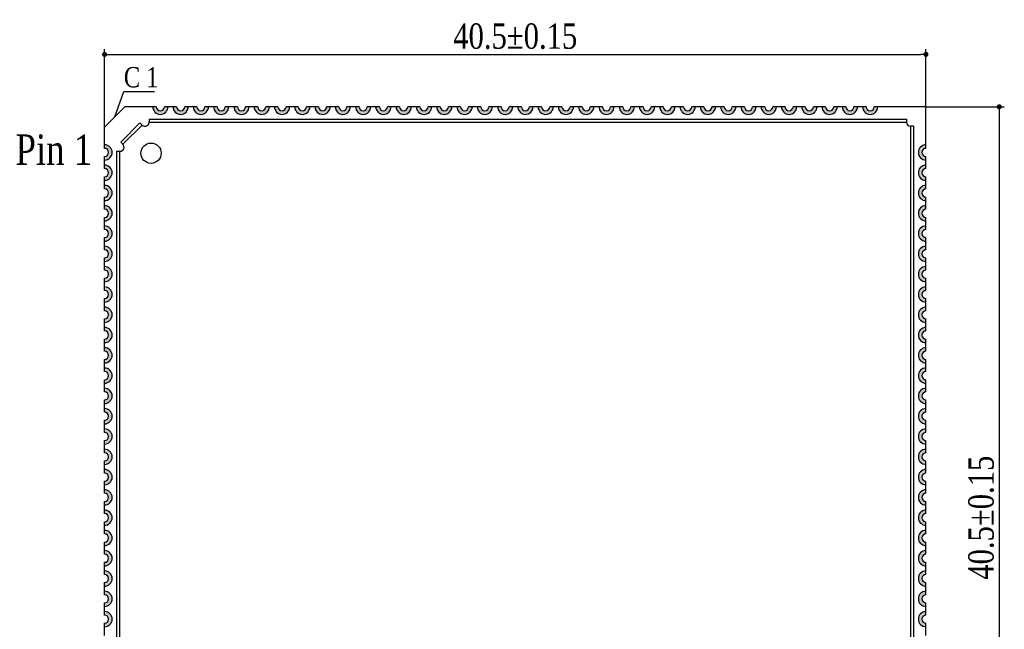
# Model space of a CAD drawing. Header units: millimetres. Extents: x 15669 to 15816, y 1895 to 1974.
# Tile 2 of 9: x 15669 to 15717, y 1937 to 1967. Entities that reach past the tile are written whole.
import ezdxf

# ---------------------------------------------------------------- set-up
doc = ezdxf.new("R2010")
doc.units = ezdxf.units.MM
doc.header["$LTSCALE"] = 30.734
doc.header["$PDMODE"] = 3
doc.header["$PDSIZE"] = 8
doc.layers.get('0').update_dxf_attribs({"linetype": 'CONTINUOUS'})
doc.layers.get('Defpoints').update_dxf_attribs({"linetype": 'CONTINUOUS'})
for name, color, linetype in [('01 实线', 7, 'CONTINUOUS'), ('02___PRT_ALL_AXES', 7, 'CONTINUOUS'), ('03 标注', 3, 'CONTINUOUS')]:
    doc.layers.add(name, color=color, linetype=linetype)
doc.styles.add('ST1', font='times.ttf', dxfattribs={"width": 0.8})
doc.dimstyles.new('ST-1', dxfattribs={"dimscale": 0.5, "dimtxt": 2.5, "dimasz": 0.5, "dimexe": 0.5, "dimexo": 0, "dimgap": 0.5, "dimtad": 1, "dimdec": 4, "dimzin": 9, "dimdsep": 46, "dimtxsty": 'ST1', "dimblk": 'DOT', "dimcen": 0.1, "dimclrd": 256, "dimclre": 256, "dimclrt": 256, "dimadec": 0, "dimazin": 0, "dimtp": 0.1, "dimtm": 0.1, "dimtfac": 1, "dimtdec": 4, "dimtmove": 1, "dimatfit": 3, "dimfxl": 0, "dimtolj": 1, "dimlwd": -1, "dimlwe": -1, "dimarcsym": 0})
doc.dimstyles.new('ST-2_H2.5', dxfattribs={"dimscale": 0.3, "dimtxt": 2.5, "dimasz": 0.5, "dimexe": 0.5, "dimexo": 0, "dimgap": 0.8, "dimtad": 1, "dimdec": 3, "dimzin": 9, "dimdsep": 46, "dimtxsty": 'ST1', "dimblk": 'DOT', "dimcen": 0.1, "dimclrd": 256, "dimclre": 256, "dimclrt": 256, "dimadec": 0, "dimazin": 0, "dimtp": 0.1, "dimtm": 0.1, "dimtfac": 1, "dimtdec": 3, "dimtmove": 0, "dimatfit": 3, "dimfxl": 0, "dimtolj": 1, "dimlwd": -1, "dimlwe": -1, "dimarcsym": 0})

# ---------------------------------------------------------------- blocks, each defined once
blk = doc.blocks.new('_Dot')
at = {"color": 0, "linetype": 'ByBlock', "lineweight": -2}
blk.add_line((-0.5, 0), (-1, 0), dxfattribs=at)
at = {"color": 0, "linetype": 'ByBlock', "const_width": 0.5}
blk.add_lwpolyline([(-0.25, 0, 1), (0.25, 0, 1)], format="xyb", close=True, dxfattribs=at)
blk = doc.blocks.new('*D91')
at = {"layer": '01 实线', "ltscale": 0.05, "transparency": 16777216}
for p, q in [((15672.917, 1962.129), (15672.917, 1965.96)), ((15713.417, 1963.129), (15713.417, 1965.96)), ((15673.167, 1965.71), (15713.167, 1965.71))]:
    blk.add_line(p, q, dxfattribs=at)
at = {"layer": 'Defpoints', "color": 0, "ltscale": 0.05, "transparency": 16777216}
for p in [(15713.417, 1965.71), (15713.417, 1963.129), (15672.917, 1962.129)]:
    blk.add_point(p, dxfattribs=at)
at = {"layer": '01 实线', "ltscale": 0.05, "transparency": 16777216, "xscale": 0.25, "yscale": 0.25, "zscale": 0.25, "rotation": 180}
blk.add_blockref('_Dot', (15672.917, 1965.71), dxfattribs=at)
at = {"layer": '01 实线', "ltscale": 0.05, "transparency": 16777216, "xscale": 0.25, "yscale": 0.25, "zscale": 0.25}
blk.add_blockref('_Dot', (15713.417, 1965.71), dxfattribs=at)
at = {"layer": '01 实线', "ltscale": 0.05, "transparency": 16777216, "insert": (15693.167, 1966.598), "char_height": 1.25, "attachment_point": 5, "style": 'ST1'}
blk.add_mtext('\\A1;40.5±0.15', dxfattribs=at)
blk = doc.blocks.new('*D92')
at = {"layer": '01 实线', "ltscale": 0.05, "transparency": 16777216}
for p, q in [((15713.417, 1963.129), (15717.28, 1963.129)), ((15717.03, 1962.879), (15717.03, 1922.879)), ((15713.417, 1922.629), (15717.28, 1922.629))]:
    blk.add_line(p, q, dxfattribs=at)
at = {"layer": 'Defpoints', "color": 0, "ltscale": 0.05, "transparency": 16777216}
for p in [(15713.417, 1963.129), (15713.417, 1922.629), (15717.03, 1922.629)]:
    blk.add_point(p, dxfattribs=at)
at = {"layer": '01 实线', "ltscale": 0.05, "transparency": 16777216, "xscale": 0.25, "yscale": 0.25, "zscale": 0.25}
for p, rotation in [((15717.03, 1963.129), 90), ((15717.03, 1922.629), 270)]:
    blk.add_blockref('_Dot', p, dxfattribs=dict(at, rotation=rotation))
at = {"layer": '01 实线', "ltscale": 0.05, "transparency": 16777216, "insert": (15716.143, 1942.879), "char_height": 1.25, "attachment_point": 5, "rotation": 90, "style": 'ST1'}
blk.add_mtext('\\A1;40.5±0.15', dxfattribs=at)

msp = doc.modelspace()

# ---------------------------------------------------------------- hatches: boundary and pattern name
at = {"layer": '03 标注', "ltscale": 0.05}
h = msp.add_hatch(color=0, dxfattribs=at)
h.dxf.hatch_style = 1
h.paths.add_polyline_path([(15676.04211, 1963.12916), (15675.86711, 1963.12916, -1), (15675.46711, 1963.12916), (15675.29211, 1963.12916, 1)])
h = msp.add_hatch(color=0, dxfattribs=at)
h.dxf.hatch_style = 1
h.paths.add_polyline_path([(15677.04211, 1963.12916), (15676.86711, 1963.12916, -1), (15676.46711, 1963.12916), (15676.29211, 1963.12916, 1)])
h = msp.add_hatch(color=0, dxfattribs=at)
h.dxf.hatch_style = 1
h.paths.add_polyline_path([(15678.04211, 1963.12916), (15677.86711, 1963.12916, -1), (15677.46711, 1963.12916), (15677.29211, 1963.12916, 1)])
h = msp.add_hatch(color=0, dxfattribs=at)
h.dxf.hatch_style = 1
h.paths.add_polyline_path([(15679.04211, 1963.12916), (15678.86711, 1963.12916, -1), (15678.46711, 1963.12916), (15678.29211, 1963.12916, 1)])
h = msp.add_hatch(color=0, dxfattribs=at)
h.dxf.hatch_style = 1
h.paths.add_polyline_path([(15680.04211, 1963.12916), (15679.86711, 1963.12916, -1), (15679.46711, 1963.12916), (15679.29211, 1963.12916, 1)])
h = msp.add_hatch(color=0, dxfattribs=at)
h.dxf.hatch_style = 1
h.paths.add_polyline_path([(15681.04211, 1963.12916), (15680.86711, 1963.12916, -1), (15680.46711, 1963.12916), (15680.29211, 1963.12916, 1)])
h = msp.add_hatch(color=0, dxfattribs=at)
h.dxf.hatch_style = 1
h.paths.add_polyline_path([(15682.04211, 1963.12916), (15681.86711, 1963.12916, -1), (15681.46711, 1963.12916), (15681.29211, 1963.12916, 1)])
h = msp.add_hatch(color=0, dxfattribs=at)
h.dxf.hatch_style = 1
h.paths.add_polyline_path([(15683.04211, 1963.12916), (15682.86711, 1963.12916, -1), (15682.46711, 1963.12916), (15682.29211, 1963.12916, 1)])
h = msp.add_hatch(color=0, dxfattribs=at)
h.dxf.hatch_style = 1
h.paths.add_polyline_path([(15684.04211, 1963.12916), (15683.86711, 1963.12916, -1), (15683.46711, 1963.12916), (15683.29211, 1963.12916, 1)])
h = msp.add_hatch(color=0, dxfattribs=at)
h.dxf.hatch_style = 1
h.paths.add_polyline_path([(15685.04211, 1963.12916), (15684.86711, 1963.12916, -1), (15684.46711, 1963.12916), (15684.29211, 1963.12916, 1)])
h = msp.add_hatch(color=0, dxfattribs=at)
h.dxf.hatch_style = 1
h.paths.add_polyline_path([(15686.04211, 1963.12916), (15685.86711, 1963.12916, -1), (15685.46711, 1963.12916), (15685.29211, 1963.12916, 1)])
h = msp.add_hatch(color=0, dxfattribs=at)
h.dxf.hatch_style = 1
h.paths.add_polyline_path([(15687.04211, 1963.12916), (15686.86711, 1963.12916, -1), (15686.46711, 1963.12916), (15686.29211, 1963.12916, 1)])
h = msp.add_hatch(color=0, dxfattribs=at)
h.dxf.hatch_style = 1
h.paths.add_polyline_path([(15688.04211, 1963.12916), (15687.86711, 1963.12916, -1), (15687.46711, 1963.12916), (15687.29211, 1963.12916, 1)])
h = msp.add_hatch(color=0, dxfattribs=at)
h.dxf.hatch_style = 1
h.paths.add_polyline_path([(15689.04211, 1963.12916), (15688.86711, 1963.12916, -1), (15688.46711, 1963.12916), (15688.29211, 1963.12916, 1)])
h = msp.add_hatch(color=0, dxfattribs=at)
h.dxf.hatch_style = 1
h.paths.add_polyline_path([(15690.04211, 1963.12916), (15689.86711, 1963.12916, -1), (15689.46711, 1963.12916), (15689.29211, 1963.12916, 1)])
h = msp.add_hatch(color=0, dxfattribs=at)
h.dxf.hatch_style = 1
h.paths.add_polyline_path([(15691.04211, 1963.12916), (15690.86711, 1963.12916, -1), (15690.46711, 1963.12916), (15690.29211, 1963.12916, 1)])
h = msp.add_hatch(color=0, dxfattribs=at)
h.dxf.hatch_style = 1
h.paths.add_polyline_path([(15692.04211, 1963.12916), (15691.86711, 1963.12916, -1), (15691.46711, 1963.12916), (15691.29211, 1963.12916, 1)])
h = msp.add_hatch(color=0, dxfattribs=at)
h.dxf.hatch_style = 1
h.paths.add_polyline_path([(15693.04211, 1963.12916), (15692.86711, 1963.12916, -1), (15692.46711, 1963.12916), (15692.29211, 1963.12916, 1)])
h = msp.add_hatch(color=0, dxfattribs=at)
h.dxf.hatch_style = 1
h.paths.add_polyline_path([(15694.04211, 1963.12916), (15693.86711, 1963.12916, -1), (15693.46711, 1963.12916), (15693.29211, 1963.12916, 1)])
h = msp.add_hatch(color=0, dxfattribs=at)
h.dxf.hatch_style = 1
h.paths.add_polyline_path([(15695.04211, 1963.12916), (15694.86711, 1963.12916, -1), (15694.46711, 1963.12916), (15694.29211, 1963.12916, 1)])
h = msp.add_hatch(color=0, dxfattribs=at)
h.dxf.hatch_style = 1
h.paths.add_polyline_path([(15696.04211, 1963.12916), (15695.86711, 1963.12916, -1), (15695.46711, 1963.12916), (15695.29211, 1963.12916, 1)])
h = msp.add_hatch(color=0, dxfattribs=at)
h.dxf.hatch_style = 1
h.paths.add_polyline_path([(15697.04211, 1963.12916), (15696.86711, 1963.12916, -1), (15696.46711, 1963.12916), (15696.29211, 1963.12916, 1)])
h = msp.add_hatch(color=0, dxfattribs=at)
h.dxf.hatch_style = 1
h.paths.add_polyline_path([(15698.04211, 1963.12916), (15697.86711, 1963.12916, -1), (15697.46711, 1963.12916), (15697.29211, 1963.12916, 1)])
h = msp.add_hatch(color=0, dxfattribs=at)
h.dxf.hatch_style = 1
h.paths.add_polyline_path([(15699.04211, 1963.12916), (15698.86711, 1963.12916, -1), (15698.46711, 1963.12916), (15698.29211, 1963.12916, 1)])
h = msp.add_hatch(color=0, dxfattribs=at)
h.dxf.hatch_style = 1
h.paths.add_polyline_path([(15700.04211, 1963.12916), (15699.86711, 1963.12916, -1), (15699.46711, 1963.12916), (15699.29211, 1963.12916, 1)])
h = msp.add_hatch(color=0, dxfattribs=at)
h.dxf.hatch_style = 1
h.paths.add_polyline_path([(15701.04211, 1963.12916), (15700.86711, 1963.12916, -1), (15700.46711, 1963.12916), (15700.29211, 1963.12916, 1)])
h = msp.add_hatch(color=0, dxfattribs=at)
h.dxf.hatch_style = 1
h.paths.add_polyline_path([(15702.04211, 1963.12916), (15701.86711, 1963.12916, -1), (15701.46711, 1963.12916), (15701.29211, 1963.12916, 1)])
h = msp.add_hatch(color=0, dxfattribs=at)
h.dxf.hatch_style = 1
h.paths.add_polyline_path([(15703.04211, 1963.12916), (15702.86711, 1963.12916, -1), (15702.46711, 1963.12916), (15702.29211, 1963.12916, 1)])
h = msp.add_hatch(color=0, dxfattribs=at)
h.dxf.hatch_style = 1
h.paths.add_polyline_path([(15704.04211, 1963.12916), (15703.86711, 1963.12916, -1), (15703.46711, 1963.12916), (15703.29211, 1963.12916, 1)])
h = msp.add_hatch(color=0, dxfattribs=at)
h.dxf.hatch_style = 1
h.paths.add_polyline_path([(15705.04211, 1963.12916), (15704.86711, 1963.12916, -1), (15704.46711, 1963.12916), (15704.29211, 1963.12916, 1)])
h = msp.add_hatch(color=0, dxfattribs=at)
h.dxf.hatch_style = 1
h.paths.add_polyline_path([(15706.04211, 1963.12916), (15705.86711, 1963.12916, -1), (15705.46711, 1963.12916), (15705.29211, 1963.12916, 1)])
h = msp.add_hatch(color=0, dxfattribs=at)
h.dxf.hatch_style = 1
h.paths.add_polyline_path([(15707.04211, 1963.12916), (15706.86711, 1963.12916, -1), (15706.46711, 1963.12916), (15706.29211, 1963.12916, 1)])
h = msp.add_hatch(color=0, dxfattribs=at)
h.dxf.hatch_style = 1
h.paths.add_polyline_path([(15708.04211, 1963.12916), (15707.86711, 1963.12916, -1), (15707.46711, 1963.12916), (15707.29211, 1963.12916, 1)])
h = msp.add_hatch(color=0, dxfattribs=at)
h.dxf.hatch_style = 1
h.paths.add_polyline_path([(15709.04211, 1963.12916), (15708.86711, 1963.12916, -1), (15708.46711, 1963.12916), (15708.29211, 1963.12916, 1)])
h = msp.add_hatch(color=0, dxfattribs=at)
h.dxf.hatch_style = 1
h.paths.add_polyline_path([(15710.04211, 1963.12916), (15709.86711, 1963.12916, -1), (15709.46711, 1963.12916), (15709.29211, 1963.12916, 1)])
h = msp.add_hatch(color=0, dxfattribs=at)
h.dxf.hatch_style = 1
h.paths.add_polyline_path([(15711.04211, 1963.12916), (15710.86711, 1963.12916, -1), (15710.46711, 1963.12916), (15710.29211, 1963.12916, 1)])
h = msp.add_hatch(color=0, dxfattribs=at)
h.dxf.hatch_style = 1
h.paths.add_polyline_path([(15672.91711, 1961.25416), (15672.91711, 1961.07916, -1), (15672.91711, 1960.67916), (15672.91711, 1960.50416, 1)])
h = msp.add_hatch(color=0, dxfattribs=at)
h.dxf.hatch_style = 1
h.paths.add_polyline_path([(15713.41711, 1960.67916, -1), (15713.41711, 1961.07916), (15713.41711, 1961.25416, 1), (15713.41711, 1960.50416)])
h = msp.add_hatch(color=0, dxfattribs=at)
h.dxf.hatch_style = 1
h.paths.add_polyline_path([(15672.91711, 1960.25416), (15672.91711, 1960.07916, -1), (15672.91711, 1959.67916), (15672.91711, 1959.50416, 1)])
h = msp.add_hatch(color=0, dxfattribs=at)
h.dxf.hatch_style = 1
h.paths.add_polyline_path([(15713.41711, 1959.67916, -1), (15713.41711, 1960.07916), (15713.41711, 1960.25416, 1), (15713.41711, 1959.50416)])
h = msp.add_hatch(color=0, dxfattribs=at)
h.dxf.hatch_style = 1
h.paths.add_polyline_path([(15672.91711, 1959.25416), (15672.91711, 1959.07916, -1), (15672.91711, 1958.67916), (15672.91711, 1958.50416, 1)])
h = msp.add_hatch(color=0, dxfattribs=at)
h.dxf.hatch_style = 1
h.paths.add_polyline_path([(15713.41711, 1958.67916, -1), (15713.41711, 1959.07916), (15713.41711, 1959.25416, 1), (15713.41711, 1958.50416)])
h = msp.add_hatch(color=0, dxfattribs=at)
h.dxf.hatch_style = 1
h.paths.add_polyline_path([(15672.91711, 1958.25416), (15672.91711, 1958.07916, -1), (15672.91711, 1957.67916), (15672.91711, 1957.50416, 1)])
h = msp.add_hatch(color=0, dxfattribs=at)
h.dxf.hatch_style = 1
h.paths.add_polyline_path([(15713.41711, 1957.67916, -1), (15713.41711, 1958.07916), (15713.41711, 1958.25416, 1), (15713.41711, 1957.50416)])
h = msp.add_hatch(color=0, dxfattribs=at)
h.dxf.hatch_style = 1
h.paths.add_polyline_path([(15672.91711, 1957.25416), (15672.91711, 1957.07916, -1), (15672.91711, 1956.67916), (15672.91711, 1956.50416, 1)])
h = msp.add_hatch(color=0, dxfattribs=at)
h.dxf.hatch_style = 1
h.paths.add_polyline_path([(15713.41711, 1956.67916, -1), (15713.41711, 1957.07916), (15713.41711, 1957.25416, 1), (15713.41711, 1956.50416)])
h = msp.add_hatch(color=0, dxfattribs=at)
h.dxf.hatch_style = 1
h.paths.add_polyline_path([(15672.91711, 1956.25416), (15672.91711, 1956.07916, -1), (15672.91711, 1955.67916), (15672.91711, 1955.50416, 1)])
h = msp.add_hatch(color=0, dxfattribs=at)
h.dxf.hatch_style = 1
h.paths.add_polyline_path([(15713.41711, 1955.67916, -1), (15713.41711, 1956.07916), (15713.41711, 1956.25416, 1), (15713.41711, 1955.50416)])
h = msp.add_hatch(color=0, dxfattribs=at)
h.dxf.hatch_style = 1
h.paths.add_polyline_path([(15672.91711, 1955.25416), (15672.91711, 1955.07916, -1), (15672.91711, 1954.67916), (15672.91711, 1954.50416, 1)])
h = msp.add_hatch(color=0, dxfattribs=at)
h.dxf.hatch_style = 1
h.paths.add_polyline_path([(15713.41711, 1954.67916, -1), (15713.41711, 1955.07916), (15713.41711, 1955.25416, 1), (15713.41711, 1954.50416)])
h = msp.add_hatch(color=0, dxfattribs=at)
h.dxf.hatch_style = 1
h.paths.add_polyline_path([(15672.91711, 1954.25416), (15672.91711, 1954.07916, -1), (15672.91711, 1953.67916), (15672.91711, 1953.50416, 1)])
h = msp.add_hatch(color=0, dxfattribs=at)
h.dxf.hatch_style = 1
h.paths.add_polyline_path([(15713.41711, 1953.67916, -1), (15713.41711, 1954.07916), (15713.41711, 1954.25416, 1), (15713.41711, 1953.50416)])
h = msp.add_hatch(color=0, dxfattribs=at)
h.dxf.hatch_style = 1
h.paths.add_polyline_path([(15672.91711, 1953.25416), (15672.91711, 1953.07916, -1), (15672.91711, 1952.67916), (15672.91711, 1952.50416, 1)])
h = msp.add_hatch(color=0, dxfattribs=at)
h.dxf.hatch_style = 1
h.paths.add_polyline_path([(15713.41711, 1952.67916, -1), (15713.41711, 1953.07916), (15713.41711, 1953.25416, 1), (15713.41711, 1952.50416)])
h = msp.add_hatch(color=0, dxfattribs=at)
h.dxf.hatch_style = 1
h.paths.add_polyline_path([(15672.91711, 1952.25416), (15672.91711, 1952.07916, -1), (15672.91711, 1951.67916), (15672.91711, 1951.50416, 1)])
h = msp.add_hatch(color=0, dxfattribs=at)
h.dxf.hatch_style = 1
h.paths.add_polyline_path([(15713.41711, 1951.67916, -1), (15713.41711, 1952.07916), (15713.41711, 1952.25416, 1), (15713.41711, 1951.50416)])
h = msp.add_hatch(color=0, dxfattribs=at)
h.dxf.hatch_style = 1
h.paths.add_polyline_path([(15672.91711, 1951.25416), (15672.91711, 1951.07916, -1), (15672.91711, 1950.67916), (15672.91711, 1950.50416, 1)])
h = msp.add_hatch(color=0, dxfattribs=at)
h.dxf.hatch_style = 1
h.paths.add_polyline_path([(15713.41711, 1950.67916, -1), (15713.41711, 1951.07916), (15713.41711, 1951.25416, 1), (15713.41711, 1950.50416)])
h = msp.add_hatch(color=0, dxfattribs=at)
h.dxf.hatch_style = 1
h.paths.add_polyline_path([(15672.91711, 1950.25416), (15672.91711, 1950.07916, -1), (15672.91711, 1949.67916), (15672.91711, 1949.50416, 1)])
h = msp.add_hatch(color=0, dxfattribs=at)
h.dxf.hatch_style = 1
h.paths.add_polyline_path([(15713.41711, 1949.67916, -1), (15713.41711, 1950.07916), (15713.41711, 1950.25416, 1), (15713.41711, 1949.50416)])
h = msp.add_hatch(color=0, dxfattribs=at)
h.dxf.hatch_style = 1
h.paths.add_polyline_path([(15672.91711, 1949.25416), (15672.91711, 1949.07916, -1), (15672.91711, 1948.67916), (15672.91711, 1948.50416, 1)])
h = msp.add_hatch(color=0, dxfattribs=at)
h.dxf.hatch_style = 1
h.paths.add_polyline_path([(15713.41711, 1948.67916, -1), (15713.41711, 1949.07916), (15713.41711, 1949.25416, 1), (15713.41711, 1948.50416)])
h = msp.add_hatch(color=0, dxfattribs=at)
h.dxf.hatch_style = 1
h.paths.add_polyline_path([(15672.91711, 1948.25416), (15672.91711, 1948.07916, -1), (15672.91711, 1947.67916), (15672.91711, 1947.50416, 1)])
h = msp.add_hatch(color=0, dxfattribs=at)
h.dxf.hatch_style = 1
h.paths.add_polyline_path([(15713.41711, 1947.67916, -1), (15713.41711, 1948.07916), (15713.41711, 1948.25416, 1), (15713.41711, 1947.50416)])
h = msp.add_hatch(color=0, dxfattribs=at)
h.dxf.hatch_style = 1
h.paths.add_polyline_path([(15672.91711, 1947.25416), (15672.91711, 1947.07916, -1), (15672.91711, 1946.67916), (15672.91711, 1946.50416, 1)])
h = msp.add_hatch(color=0, dxfattribs=at)
h.dxf.hatch_style = 1
h.paths.add_polyline_path([(15713.41711, 1946.67916, -1), (15713.41711, 1947.07916), (15713.41711, 1947.25416, 1), (15713.41711, 1946.50416)])
h = msp.add_hatch(color=0, dxfattribs=at)
h.dxf.hatch_style = 1
h.paths.add_polyline_path([(15672.91711, 1946.25416), (15672.91711, 1946.07916, -1), (15672.91711, 1945.67916), (15672.91711, 1945.50416, 1)])
h = msp.add_hatch(color=0, dxfattribs=at)
h.dxf.hatch_style = 1
h.paths.add_polyline_path([(15713.41711, 1945.67916, -1), (15713.41711, 1946.07916), (15713.41711, 1946.25416, 1), (15713.41711, 1945.50416)])
h = msp.add_hatch(color=0, dxfattribs=at)
h.dxf.hatch_style = 1
h.paths.add_polyline_path([(15672.91711, 1945.25416), (15672.91711, 1945.07916, -1), (15672.91711, 1944.67916), (15672.91711, 1944.50416, 1)])
h = msp.add_hatch(color=0, dxfattribs=at)
h.dxf.hatch_style = 1
h.paths.add_polyline_path([(15713.41711, 1944.67916, -1), (15713.41711, 1945.07916), (15713.41711, 1945.25416, 1), (15713.41711, 1944.50416)])
h = msp.add_hatch(color=0, dxfattribs=at)
h.dxf.hatch_style = 1
h.paths.add_polyline_path([(15672.91711, 1944.25416), (15672.91711, 1944.07916, -1), (15672.91711, 1943.67916), (15672.91711, 1943.50416, 1)])
h = msp.add_hatch(color=0, dxfattribs=at)
h.dxf.hatch_style = 1
h.paths.add_polyline_path([(15713.41711, 1943.67916, -1), (15713.41711, 1944.07916), (15713.41711, 1944.25416, 1), (15713.41711, 1943.50416)])
h = msp.add_hatch(color=0, dxfattribs=at)
h.dxf.hatch_style = 1
h.paths.add_polyline_path([(15672.91711, 1943.25416), (15672.91711, 1943.07916, -1), (15672.91711, 1942.67916), (15672.91711, 1942.50416, 1)])
h = msp.add_hatch(color=0, dxfattribs=at)
h.dxf.hatch_style = 1
h.paths.add_polyline_path([(15713.41711, 1942.67916, -1), (15713.41711, 1943.07916), (15713.41711, 1943.25416, 1), (15713.41711, 1942.50416)])
h = msp.add_hatch(color=0, dxfattribs=at)
h.dxf.hatch_style = 1
h.paths.add_polyline_path([(15672.91711, 1942.25416), (15672.91711, 1942.07916, -1), (15672.91711, 1941.67916), (15672.91711, 1941.50416, 1)])
h = msp.add_hatch(color=0, dxfattribs=at)
h.dxf.hatch_style = 1
h.paths.add_polyline_path([(15713.41711, 1941.67916, -1), (15713.41711, 1942.07916), (15713.41711, 1942.25416, 1), (15713.41711, 1941.50416)])
h = msp.add_hatch(color=0, dxfattribs=at)
h.dxf.hatch_style = 1
h.paths.add_polyline_path([(15672.91711, 1941.25416), (15672.91711, 1941.07916, -1), (15672.91711, 1940.67916), (15672.91711, 1940.50416, 1)])
h = msp.add_hatch(color=0, dxfattribs=at)
h.dxf.hatch_style = 1
h.paths.add_polyline_path([(15713.41711, 1940.67916, -1), (15713.41711, 1941.07916), (15713.41711, 1941.25416, 1), (15713.41711, 1940.50416)])
h = msp.add_hatch(color=0, dxfattribs=at)
h.dxf.hatch_style = 1
h.paths.add_polyline_path([(15672.91711, 1940.25416), (15672.91711, 1940.07916, -1), (15672.91711, 1939.67916), (15672.91711, 1939.50416, 1)])
h = msp.add_hatch(color=0, dxfattribs=at)
h.dxf.hatch_style = 1
h.paths.add_polyline_path([(15713.41711, 1939.67916, -1), (15713.41711, 1940.07916), (15713.41711, 1940.25416, 1), (15713.41711, 1939.50416)])
h = msp.add_hatch(color=0, dxfattribs=at)
h.dxf.hatch_style = 1
h.paths.add_polyline_path([(15672.91711, 1939.25416), (15672.91711, 1939.07916, -1), (15672.91711, 1938.67916), (15672.91711, 1938.50416, 1)])
h = msp.add_hatch(color=0, dxfattribs=at)
h.dxf.hatch_style = 1
h.paths.add_polyline_path([(15713.41711, 1938.67916, -1), (15713.41711, 1939.07916), (15713.41711, 1939.25416, 1), (15713.41711, 1938.50416)])
h = msp.add_hatch(color=0, dxfattribs=at)
h.dxf.hatch_style = 1
h.paths.add_polyline_path([(15672.91711, 1938.25416), (15672.91711, 1938.07916, -1), (15672.91711, 1937.67916), (15672.91711, 1937.50416, 1)])
h = msp.add_hatch(color=0, dxfattribs=at)
h.dxf.hatch_style = 1
h.paths.add_polyline_path([(15713.41711, 1937.67916, -1), (15713.41711, 1938.07916), (15713.41711, 1938.25416, 1), (15713.41711, 1937.50416)])

# ---------------------------------------------------------------- linework, layer by layer
at = {"color": 7, "linetype": 'Continuous'}
for p, q in [((15673.91711, 1963.12916), (15672.91711, 1962.12916)), ((15673.71247, 1961.38464), (15674.66163, 1962.3338)), ((15675.10912, 1962.51916), (15712.45711, 1962.51916)), ((15712.80711, 1962.16916), (15712.80711, 1923.58916)), ((15673.52711, 1923.58916), (15673.52711, 1960.93715))]:
    msp.add_line(p, q, dxfattribs=at)
at = {"layer": '02___PRT_ALL_AXES', "color": 7, "linetype": 'Continuous'}
for p, q in [((15675.46711, 1963.12916), (15673.91711, 1963.12916)), ((15676.46711, 1963.12916), (15675.86711, 1963.12916)), ((15677.46711, 1963.12916), (15676.86711, 1963.12916)), ((15678.46711, 1963.12916), (15677.86711, 1963.12916)), ((15679.46711, 1963.12916), (15678.86711, 1963.12916)), ((15680.46711, 1963.12916), (15679.86711, 1963.12916)), ((15681.46711, 1963.12916), (15680.86711, 1963.12916)), ((15682.46711, 1963.12916), (15681.86711, 1963.12916)), ((15683.46711, 1963.12916), (15682.86711, 1963.12916)), ((15684.46711, 1963.12916), (15683.86711, 1963.12916)), ((15685.46711, 1963.12916), (15684.86711, 1963.12916)), ((15686.46711, 1963.12916), (15685.86711, 1963.12916)), ((15687.46711, 1963.12916), (15686.86711, 1963.12916)), ((15688.46711, 1963.12916), (15687.86711, 1963.12916)), ((15689.46711, 1963.12916), (15688.86711, 1963.12916)), ((15690.46711, 1963.12916), (15689.86711, 1963.12916)), ((15691.46711, 1963.12916), (15690.86711, 1963.12916)), ((15692.46711, 1963.12916), (15691.86711, 1963.12916)), ((15693.46711, 1963.12916), (15692.86711, 1963.12916)), ((15694.46711, 1963.12916), (15693.86711, 1963.12916)), ((15695.46711, 1963.12916), (15694.86711, 1963.12916)), ((15696.46711, 1963.12916), (15695.86711, 1963.12916)), ((15697.46711, 1963.12916), (15696.86711, 1963.12916)), ((15698.46711, 1963.12916), (15697.86711, 1963.12916)), ((15699.46711, 1963.12916), (15698.86711, 1963.12916)), ((15700.46711, 1963.12916), (15699.86711, 1963.12916)), ((15701.46711, 1963.12916), (15700.86711, 1963.12916)), ((15702.46711, 1963.12916), (15701.86711, 1963.12916)), ((15703.46711, 1963.12916), (15702.86711, 1963.12916)), ((15704.46711, 1963.12916), (15703.86711, 1963.12916)), ((15705.46711, 1963.12916), (15704.86711, 1963.12916)), ((15706.46711, 1963.12916), (15705.86711, 1963.12916)), ((15707.46711, 1963.12916), (15706.86711, 1963.12916)), ((15708.46711, 1963.12916), (15707.86711, 1963.12916)), ((15709.46711, 1963.12916), (15708.86711, 1963.12916)), ((15710.46711, 1963.12916), (15709.86711, 1963.12916)), ((15713.41711, 1963.12916), (15710.86711, 1963.12916)), ((15713.41711, 1961.07916), (15713.41711, 1963.12916)), ((15674.7677, 1962.22774), (15674.66163, 1962.3338)), ((15675.10912, 1962.51916), (15675.10912, 1962.36916)), ((15675.10912, 1962.36916), (15712.45711, 1962.36916)), ((15712.45711, 1962.51916), (15712.45711, 1962.36916)), ((15672.91711, 1961.07916), (15672.91711, 1962.12916)), ((15673.81853, 1961.27857), (15674.7677, 1962.22774)), ((15712.65711, 1962.16916), (15712.65711, 1923.58916)), ((15712.80711, 1962.16916), (15712.65711, 1962.16916)), ((15673.81853, 1961.27857), (15673.71247, 1961.38464)), ((15673.52711, 1960.93715), (15673.67711, 1960.93715)), ((15673.67711, 1923.58916), (15673.67711, 1960.93715)), ((15672.91711, 1960.07916), (15672.91711, 1960.67916)), ((15713.41711, 1960.07916), (15713.41711, 1960.67916)), ((15672.91711, 1959.07916), (15672.91711, 1959.67916)), ((15713.41711, 1959.07916), (15713.41711, 1959.67916)), ((15672.91711, 1958.07916), (15672.91711, 1958.67916)), ((15713.41711, 1958.07916), (15713.41711, 1958.67916)), ((15672.91711, 1957.07916), (15672.91711, 1957.67916)), ((15713.41711, 1957.07916), (15713.41711, 1957.67916)), ((15672.91711, 1956.07916), (15672.91711, 1956.67916)), ((15713.41711, 1956.07916), (15713.41711, 1956.67916)), ((15672.91711, 1955.07916), (15672.91711, 1955.67916)), ((15713.41711, 1955.07916), (15713.41711, 1955.67916)), ((15672.91711, 1954.07916), (15672.91711, 1954.67916)), ((15713.41711, 1954.07916), (15713.41711, 1954.67916)), ((15672.91711, 1953.07916), (15672.91711, 1953.67916)), ((15713.41711, 1953.07916), (15713.41711, 1953.67916)), ((15672.91711, 1952.07916), (15672.91711, 1952.67916)), ((15713.41711, 1952.07916), (15713.41711, 1952.67916)), ((15672.91711, 1951.07916), (15672.91711, 1951.67916)), ((15713.41711, 1951.07916), (15713.41711, 1951.67916)), ((15672.91711, 1950.07916), (15672.91711, 1950.67916)), ((15713.41711, 1950.07916), (15713.41711, 1950.67916)), ((15672.91711, 1949.07916), (15672.91711, 1949.67916)), ((15713.41711, 1949.07916), (15713.41711, 1949.67916)), ((15672.91711, 1948.07916), (15672.91711, 1948.67916)), ((15713.41711, 1948.07916), (15713.41711, 1948.67916)), ((15672.91711, 1947.07916), (15672.91711, 1947.67916)), ((15713.41711, 1947.07916), (15713.41711, 1947.67916)), ((15672.91711, 1946.07916), (15672.91711, 1946.67916)), ((15713.41711, 1946.07916), (15713.41711, 1946.67916)), ((15672.91711, 1945.07916), (15672.91711, 1945.67916)), ((15713.41711, 1945.07916), (15713.41711, 1945.67916)), ((15672.91711, 1944.07916), (15672.91711, 1944.67916)), ((15713.41711, 1944.07916), (15713.41711, 1944.67916)), ((15672.91711, 1943.07916), (15672.91711, 1943.67916)), ((15713.41711, 1943.07916), (15713.41711, 1943.67916)), ((15672.91711, 1942.07916), (15672.91711, 1942.67916)), ((15713.41711, 1942.07916), (15713.41711, 1942.67916)), ((15672.91711, 1941.07916), (15672.91711, 1941.67916)), ((15713.41711, 1941.07916), (15713.41711, 1941.67916)), ((15672.91711, 1940.07916), (15672.91711, 1940.67916)), ((15713.41711, 1940.07916), (15713.41711, 1940.67916)), ((15672.91711, 1939.07916), (15672.91711, 1939.67916)), ((15713.41711, 1939.07916), (15713.41711, 1939.67916)), ((15672.91711, 1938.07916), (15672.91711, 1938.67916)), ((15713.41711, 1938.07916), (15713.41711, 1938.67916)), ((15672.91711, 1937.07916), (15672.91711, 1937.67916)), ((15713.41711, 1937.07916), (15713.41711, 1937.67916))]:
    msp.add_line(p, q, dxfattribs=at)
msp.add_circle((15675.20711, 1960.83916), 0.5, dxfattribs=at)
for centre, radius, start, end in [((15675.66711, 1963.12916), 0.375, 180, 0), ((15675.66711, 1963.12916), 0.2, 180, 0), ((15676.66711, 1963.12916), 0.375, 180, 0), ((15676.66711, 1963.12916), 0.2, 180, 0), ((15677.66711, 1963.12916), 0.375, 180, 0), ((15677.66711, 1963.12916), 0.2, 180, 0), ((15678.66711, 1963.12916), 0.375, 180, 0), ((15678.66711, 1963.12916), 0.2, 180, 0), ((15679.66711, 1963.12916), 0.375, 180, 0), ((15679.66711, 1963.12916), 0.2, 180, 0), ((15680.66711, 1963.12916), 0.375, 180, 0), ((15680.66711, 1963.12916), 0.2, 180, 0), ((15681.66711, 1963.12916), 0.375, 180, 0), ((15681.66711, 1963.12916), 0.2, 180, 0), ((15682.66711, 1963.12916), 0.375, 180, 0), ((15682.66711, 1963.12916), 0.2, 180, 0), ((15683.66711, 1963.12916), 0.375, 180, 0), ((15683.66711, 1963.12916), 0.2, 180, 0), ((15684.66711, 1963.12916), 0.375, 180, 0), ((15684.66711, 1963.12916), 0.2, 180, 0), ((15685.66711, 1963.12916), 0.375, 180, 0), ((15685.66711, 1963.12916), 0.2, 180, 0), ((15686.66711, 1963.12916), 0.375, 180, 0), ((15686.66711, 1963.12916), 0.2, 180, 0), ((15687.66711, 1963.12916), 0.375, 180, 0), ((15687.66711, 1963.12916), 0.2, 180, 0), ((15688.66711, 1963.12916), 0.375, 180, 0), ((15688.66711, 1963.12916), 0.2, 180, 0), ((15689.66711, 1963.12916), 0.375, 180, 0), ((15689.66711, 1963.12916), 0.2, 180, 0), ((15690.66711, 1963.12916), 0.375, 180, 0), ((15690.66711, 1963.12916), 0.2, 180, 0), ((15691.66711, 1963.12916), 0.375, 180, 0), ((15691.66711, 1963.12916), 0.2, 180, 0), ((15692.66711, 1963.12916), 0.375, 180, 0), ((15692.66711, 1963.12916), 0.2, 180, 0), ((15693.66711, 1963.12916), 0.375, 180, 0), ((15693.66711, 1963.12916), 0.2, 180, 0), ((15694.66711, 1963.12916), 0.375, 180, 0), ((15694.66711, 1963.12916), 0.2, 180, 0), ((15695.66711, 1963.12916), 0.375, 180, 0), ((15695.66711, 1963.12916), 0.2, 180, 0), ((15696.66711, 1963.12916), 0.375, 180, 0), ((15696.66711, 1963.12916), 0.2, 180, 0), ((15697.66711, 1963.12916), 0.375, 180, 0), ((15697.66711, 1963.12916), 0.2, 180, 0), ((15698.66711, 1963.12916), 0.375, 180, 0), ((15698.66711, 1963.12916), 0.2, 180, 0), ((15699.66711, 1963.12916), 0.375, 180, 0), ((15699.66711, 1963.12916), 0.2, 180, 0), ((15700.66711, 1963.12916), 0.375, 180, 0), ((15700.66711, 1963.12916), 0.2, 180, 0), ((15701.66711, 1963.12916), 0.375, 180, 0), ((15701.66711, 1963.12916), 0.2, 180, 0), ((15702.66711, 1963.12916), 0.375, 180, 0), ((15702.66711, 1963.12916), 0.2, 180, 0), ((15703.66711, 1963.12916), 0.375, 180, 0), ((15703.66711, 1963.12916), 0.2, 180, 0), ((15704.66711, 1963.12916), 0.375, 180, 0), ((15704.66711, 1963.12916), 0.2, 180, 0), ((15705.66711, 1963.12916), 0.375, 180, 0), ((15705.66711, 1963.12916), 0.2, 180, 0), ((15706.66711, 1963.12916), 0.375, 180, 0), ((15706.66711, 1963.12916), 0.2, 180, 0), ((15707.66711, 1963.12916), 0.375, 180, 0), ((15707.66711, 1963.12916), 0.2, 180, 0), ((15708.66711, 1963.12916), 0.375, 180, 0), ((15708.66711, 1963.12916), 0.2, 180, 0), ((15709.66711, 1963.12916), 0.375, 180, 0), ((15709.66711, 1963.12916), 0.2, 180, 0), ((15710.66711, 1963.12916), 0.375, 180, 0), ((15710.66711, 1963.12916), 0.2, 180, 0), ((15674.90912, 1962.36916), 0.2, 225, 0), ((15712.65711, 1962.36916), 0.2, 180, 270), ((15672.91711, 1960.87916), 0.375, 270, 90), ((15672.91711, 1960.87916), 0.2, 270, 90), ((15673.67711, 1961.13715), 0.2, 270, 45), ((15713.41711, 1960.87916), 0.375, 90, 270), ((15713.41711, 1960.87916), 0.2, 90, 270), ((15672.91711, 1959.87916), 0.375, 270, 90), ((15672.91711, 1959.87916), 0.2, 270, 90), ((15713.41711, 1959.87916), 0.375, 90, 270), ((15713.41711, 1959.87916), 0.2, 90, 270), ((15672.91711, 1958.87916), 0.375, 270, 90), ((15672.91711, 1958.87916), 0.2, 270, 90), ((15713.41711, 1958.87916), 0.375, 90, 270), ((15713.41711, 1958.87916), 0.2, 90, 270), ((15672.91711, 1957.87916), 0.375, 270, 90), ((15672.91711, 1957.87916), 0.2, 270, 90), ((15713.41711, 1957.87916), 0.375, 90, 270), ((15713.41711, 1957.87916), 0.2, 90, 270), ((15672.91711, 1956.87916), 0.375, 270, 90), ((15672.91711, 1956.87916), 0.2, 270, 90), ((15713.41711, 1956.87916), 0.375, 90, 270), ((15713.41711, 1956.87916), 0.2, 90, 270), ((15672.91711, 1955.87916), 0.375, 270, 90), ((15672.91711, 1955.87916), 0.2, 270, 90), ((15713.41711, 1955.87916), 0.375, 90, 270), ((15713.41711, 1955.87916), 0.2, 90, 270), ((15672.91711, 1954.87916), 0.375, 270, 90), ((15672.91711, 1954.87916), 0.2, 270, 90), ((15713.41711, 1954.87916), 0.375, 90, 270), ((15713.41711, 1954.87916), 0.2, 90, 270), ((15672.91711, 1953.87916), 0.375, 270, 90), ((15672.91711, 1953.87916), 0.2, 270, 90), ((15713.41711, 1953.87916), 0.375, 90, 270), ((15713.41711, 1953.87916), 0.2, 90, 270), ((15672.91711, 1952.87916), 0.375, 270, 90), ((15713.41711, 1952.87916), 0.375, 90, 270), ((15672.91711, 1952.87916), 0.2, 270, 90), ((15713.41711, 1952.87916), 0.2, 90, 270), ((15672.91711, 1951.87916), 0.375, 270, 90), ((15713.41711, 1951.87916), 0.375, 90, 270), ((15672.91711, 1951.87916), 0.2, 270, 90), ((15713.41711, 1951.87916), 0.2, 90, 270), ((15672.91711, 1950.87916), 0.375, 270, 90), ((15713.41711, 1950.87916), 0.375, 90, 270), ((15672.91711, 1950.87916), 0.2, 270, 90), ((15713.41711, 1950.87916), 0.2, 90, 270), ((15672.91711, 1949.87916), 0.375, 270, 90), ((15713.41711, 1949.87916), 0.375, 90, 270), ((15672.91711, 1949.87916), 0.2, 270, 90), ((15713.41711, 1949.87916), 0.2, 90, 270), ((15672.91711, 1948.87916), 0.375, 270, 90), ((15713.41711, 1948.87916), 0.375, 90, 270), ((15672.91711, 1948.87916), 0.2, 270, 90), ((15713.41711, 1948.87916), 0.2, 90, 270), ((15672.91711, 1947.87916), 0.375, 270, 90), ((15713.41711, 1947.87916), 0.375, 90, 270), ((15672.91711, 1947.87916), 0.2, 270, 90), ((15713.41711, 1947.87916), 0.2, 90, 270), ((15672.91711, 1946.87916), 0.375, 270, 90), ((15672.91711, 1946.87916), 0.2, 270, 90), ((15713.41711, 1946.87916), 0.375, 90, 270), ((15713.41711, 1946.87916), 0.2, 90, 270), ((15672.91711, 1945.87916), 0.375, 270, 90), ((15672.91711, 1945.87916), 0.2, 270, 90), ((15713.41711, 1945.87916), 0.375, 90, 270), ((15713.41711, 1945.87916), 0.2, 90, 270), ((15672.91711, 1944.87916), 0.375, 270, 90), ((15672.91711, 1944.87916), 0.2, 270, 90), ((15713.41711, 1944.87916), 0.375, 90, 270), ((15713.41711, 1944.87916), 0.2, 90, 270), ((15672.91711, 1943.87916), 0.375, 270, 90), ((15672.91711, 1943.87916), 0.2, 270, 90), ((15713.41711, 1943.87916), 0.375, 90, 270), ((15713.41711, 1943.87916), 0.2, 90, 270), ((15672.91711, 1942.87916), 0.375, 270, 90), ((15672.91711, 1942.87916), 0.2, 270, 90), ((15713.41711, 1942.87916), 0.375, 90, 270), ((15713.41711, 1942.87916), 0.2, 90, 270), ((15672.91711, 1941.87916), 0.375, 270, 90), ((15672.91711, 1941.87916), 0.2, 270, 90), ((15713.41711, 1941.87916), 0.375, 90, 270), ((15713.41711, 1941.87916), 0.2, 90, 270), ((15672.91711, 1940.87916), 0.375, 270, 90), ((15672.91711, 1940.87916), 0.2, 270, 90), ((15713.41711, 1940.87916), 0.375, 90, 270), ((15713.41711, 1940.87916), 0.2, 90, 270), ((15672.91711, 1939.87916), 0.375, 270, 90), ((15672.91711, 1939.87916), 0.2, 270, 90), ((15713.41711, 1939.87916), 0.375, 90, 270), ((15713.41711, 1939.87916), 0.2, 90, 270), ((15672.91711, 1938.87916), 0.375, 270, 90), ((15672.91711, 1938.87916), 0.2, 270, 90), ((15713.41711, 1938.87916), 0.375, 90, 270), ((15713.41711, 1938.87916), 0.2, 90, 270), ((15672.91711, 1937.87916), 0.375, 270, 90), ((15672.91711, 1937.87916), 0.2, 270, 90), ((15713.41711, 1937.87916), 0.375, 90, 270), ((15713.41711, 1937.87916), 0.2, 90, 270)]:
    msp.add_arc(centre, radius, start, end, dxfattribs=at)

# ---------------------------------------------------------------- texts
at = {"layer": '03 标注', "color": 0, "ltscale": 0.05, "insert": (15673.86628, 1965.08521), "char_height": 1, "attachment_point": 1, "style": 'ST1'}
msp.add_mtext_dynamic_manual_height_columns('C 1', width=5.0890713, gutter_width=15, heights=[0], dxfattribs=at)
at = {"layer": '03 标注', "ltscale": 0.05, "insert": (15668.52507, 1961.76535), "char_height": 1.5, "attachment_point": 1, "style": 'ST1'}
msp.add_mtext_dynamic_manual_height_columns('{\\C1;Pin 1}', width=11.501075, gutter_width=15, heights=[0], dxfattribs=at)

# ---------------------------------------------------------------- dimensions: what is measured, and where the dimension line sits
at = {"layer": '01 实线', "ltscale": 0.05}
dim = msp.add_linear_dim(base=(15713.41711, 1965.71045), p1=(15672.91711, 1962.12916), p2=(15713.41711, 1963.12916), dimstyle='ST-1', override={"dimtol": 1, "dimtp": 0.15, "dimtm": 0.15}, dxfattribs=at)
dim.commit()
dim.dimension.update_dxf_attribs({"geometry": '*D91', "text_midpoint": (15693.16711, 1966.59806)})
dim = msp.add_linear_dim(base=(15717.03021, 1922.62916), p1=(15713.41711, 1963.12916), p2=(15713.41711, 1922.62916), angle=90, dimstyle='ST-1', override={"dimtol": 1, "dimtp": 0.15, "dimtm": 0.15}, dxfattribs=at)
dim.commit()
dim.dimension.update_dxf_attribs({"geometry": '*D92', "text_midpoint": (15716.14259, 1942.87916)})

# ---------------------------------------------------------------- leaders
at = {"layer": '01 实线', "color": 0, "ltscale": 0.05}
msp.add_leader([(15673.41711, 1962.62916), (15673.87055, 1963.88455), (15675.3759, 1963.88455)], dimstyle='ST-2_H2.5', override={"dimgap": 0.8, "dimtad": 0}, dxfattribs=at)

doc.saveas('drawing.dxf')
